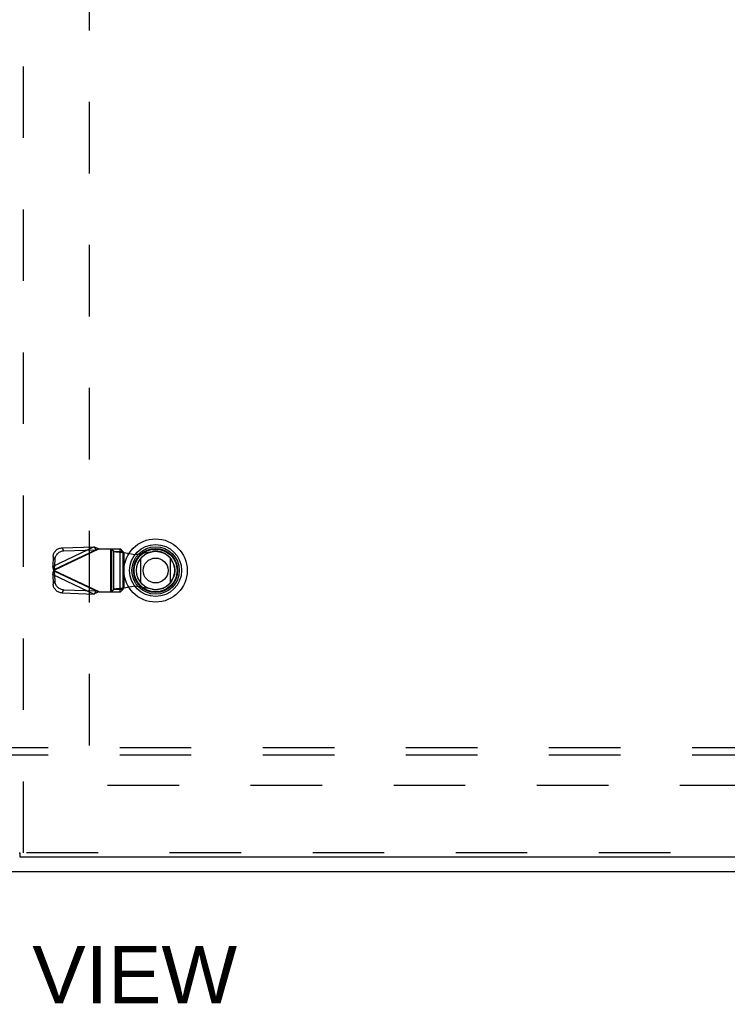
# Model space of a CAD drawing. Header units: inches. Extents: x 0 to 227, y 0 to 147.
# Tile 71 of 256: x 71 to 84, y 39 to 56. Entities that reach past the tile are written whole.
import ezdxf

# ---------------------------------------------------------------- set-up
doc = ezdxf.new("R2010")
doc.units = ezdxf.units.IN
doc.header["$LTSCALE"] = 12.466667
doc.header["$MEASUREMENT"] = 0
doc.linetypes.add('HIDDEN', pattern=[0.2, 0.1, -0.1])
doc.layers.get('0').update_dxf_attribs({"linetype": 'CONTINUOUS'})
for name, color, linetype in [('DEFAULT_2', 8, 'HIDDEN'), ('DIMENSIONS', 7, 'CONTINUOUS'), ('RIGHTHAND_DOOR_ASSEMBLY', 7, 'CONTINUOUS'), ('SUBPANEL', 7, 'CONTINUOUS')]:
    doc.layers.add(name, color=color, linetype=linetype)
doc.styles.get("Standard").update_dxf_attribs({"font": 'arial.ttf'})

msp = doc.modelspace()

# ---------------------------------------------------------------- linework, layer by layer
at = {"color": 7, "linetype": 'Continuous'}
msp.add_line((40.891, 41.617), (100.787, 41.617), dxfattribs=at)
at = {"layer": 'DEFAULT_2', "color": 8, "linetype": 'HIDDEN'}
for p, q in [((72.589, 99.916), (72.589, 43.319)), ((99.089, 43.117), (72.485, 43.117))]:
    msp.add_line(p, q, dxfattribs=at)
at = {"layer": 'RIGHTHAND_DOOR_ASSEMBLY', "color": 8, "linetype": 'HIDDEN'}
for p, q in [((71.446, 41.942), (71.446, 101.292)), ((72.675, 47.281), (71.954, 46.939)), ((72.76, 47.243), (71.972, 46.869)), ((71.981, 46.882), (72.702, 47.225)), ((72.12, 47.263), (72.675, 47.281)), ((72.147, 47.207), (72.12, 47.263)), ((72.147, 47.207), (72.702, 47.225)), ((72.675, 47.281), (72.702, 47.225)), ((72.74, 47.237), (72.721, 47.231)), ((72.76, 47.243), (72.74, 47.237)), ((72.76, 47.243), (73.134, 47.243)), ((72.957, 47.243), (72.957, 46.495)), ((72.976, 47.243), (72.976, 46.495)), ((72.979, 47.243), (73.019, 47.201)), ((73.131, 46.495), (73.131, 47.243)), ((73.173, 47.201), (73.134, 47.243)), ((71.96, 47.111), (71.954, 46.939)), ((71.96, 47.111), (71.987, 47.055)), ((71.987, 47.055), (71.981, 46.882)), ((73.019, 47.201), (73.173, 47.201)), ((73.019, 46.537), (73.019, 47.201)), ((73.173, 47.201), (73.173, 46.537)), ((73.193, 47.183), (73.39, 47.145)), ((73.193, 47.183), (73.193, 46.556)), ((73.39, 47.145), (73.684, 47.199)), ((71.981, 46.882), (71.954, 46.939)), ((72.76, 46.495), (71.972, 46.869)), ((71.972, 46.869), (71.975, 46.865)), ((71.954, 46.8), (71.981, 46.856)), ((71.954, 46.8), (72.675, 46.457)), ((71.954, 46.8), (71.96, 46.627)), ((72.702, 46.514), (71.981, 46.856)), ((71.981, 46.856), (71.987, 46.684)), ((71.987, 46.684), (71.96, 46.627)), ((72.12, 46.476), (72.147, 46.532)), ((72.147, 46.532), (72.702, 46.514)), ((73.019, 46.537), (72.979, 46.495)), ((73.173, 46.537), (73.019, 46.537)), ((73.134, 46.495), (73.173, 46.537)), ((73.193, 46.556), (73.158, 46.553)), ((73.39, 46.594), (73.193, 46.556)), ((73.684, 46.54), (73.39, 46.594)), ((72.12, 46.476), (72.675, 46.457)), ((72.702, 46.514), (72.675, 46.457)), ((72.76, 46.495), (73.134, 46.495)), ((100.17, 41.942), (71.384, 41.942))]:
    msp.add_line(p, q, dxfattribs=at)
at = {"layer": 'RIGHTHAND_DOOR_ASSEMBLY', "color": 7, "linetype": 'Continuous'}
for p, q in [((73.49, 46.652), (73.49, 47.083)), ((74.002, 47.083), (74.002, 46.652)), ((71.371, 41.942), (71.384, 41.942)), ((71.384, 41.867), (71.384, 41.942))]:
    msp.add_line(p, q, dxfattribs=at)
at = {"layer": 'RIGHTHAND_DOOR_ASSEMBLY', "color": 3, "linetype": 'Continuous'}
msp.add_line((100.17, 41.867), (71.384, 41.867), dxfattribs=at)
at = {"layer": 'RIGHTHAND_DOOR_ASSEMBLY', "color": 8, "linetype": 'HIDDEN'}
for points in [[(71.96, 47.111), (71.962, 47.126), (71.964, 47.14), (71.968, 47.154), (71.974, 47.168), (71.981, 47.181), (71.989, 47.194), (71.999, 47.206), (72.009, 47.217), (72.021, 47.227), (72.033, 47.236), (72.047, 47.243), (72.061, 47.25), (72.075, 47.255), (72.09, 47.259), (72.105, 47.262), (72.12, 47.263)], [(72.147, 47.207), (72.132, 47.205), (72.117, 47.203), (72.102, 47.199), (72.088, 47.193), (72.074, 47.187), (72.06, 47.179), (72.048, 47.17), (72.036, 47.16), (72.026, 47.149), (72.016, 47.137), (72.008, 47.124), (72.001, 47.111), (71.995, 47.098), (71.991, 47.083), (71.988, 47.069), (71.987, 47.055)], [(72.675, 47.281), (72.689, 47.275), (72.703, 47.269), (72.717, 47.263), (72.731, 47.257), (72.745, 47.25), (72.76, 47.243)], [(72.721, 47.231), (72.712, 47.228), (72.702, 47.225)], [(73.019, 47.201), (73.023, 47.2), (73.028, 47.199), (73.036, 47.197), (73.044, 47.196), (73.055, 47.195), (73.066, 47.193), (73.079, 47.192), (73.093, 47.191), (73.108, 47.189), (73.124, 47.188), (73.141, 47.187), (73.158, 47.185), (73.193, 47.183)], [(73.173, 47.201), (73.174, 47.199), (73.176, 47.197), (73.178, 47.195), (73.18, 47.192), (73.183, 47.19), (73.186, 47.187), (73.189, 47.185), (73.193, 47.183)], [(71.972, 46.869), (71.966, 46.893), (71.963, 46.905), (71.96, 46.916), (71.957, 46.928), (71.954, 46.939)], [(71.963, 46.834), (71.969, 46.857), (71.972, 46.869)], [(71.981, 46.882), (71.98, 46.88), (71.978, 46.878), (71.977, 46.876), (71.975, 46.874), (71.972, 46.869)], [(71.975, 46.865), (71.977, 46.863), (71.978, 46.861), (71.98, 46.859), (71.981, 46.856)], [(71.954, 46.8), (71.957, 46.811), (71.96, 46.822), (71.963, 46.834)], [(72.12, 46.476), (72.105, 46.477), (72.09, 46.479), (72.075, 46.483), (72.061, 46.489), (72.047, 46.495), (72.033, 46.503), (72.021, 46.512), (72.009, 46.522), (71.999, 46.533), (71.989, 46.545), (71.981, 46.558), (71.974, 46.571), (71.968, 46.584), (71.964, 46.599), (71.962, 46.613), (71.96, 46.627)], [(71.987, 46.684), (71.988, 46.67), (71.991, 46.655), (71.995, 46.641), (72.001, 46.627), (72.008, 46.614), (72.016, 46.602), (72.026, 46.59), (72.036, 46.579), (72.048, 46.569), (72.06, 46.56), (72.074, 46.552), (72.088, 46.545), (72.102, 46.54), (72.117, 46.536), (72.132, 46.533), (72.147, 46.532)], [(73.158, 46.553), (73.141, 46.552), (73.124, 46.551), (73.108, 46.549), (73.093, 46.548), (73.079, 46.547), (73.066, 46.545), (73.055, 46.544), (73.044, 46.543), (73.036, 46.541), (73.028, 46.54), (73.023, 46.539), (73.019, 46.537)], [(73.173, 46.537), (73.174, 46.54), (73.176, 46.542), (73.178, 46.544), (73.18, 46.547), (73.183, 46.549), (73.186, 46.551), (73.189, 46.554), (73.193, 46.556)], [(72.76, 46.495), (72.745, 46.489), (72.731, 46.482), (72.717, 46.476), (72.703, 46.469), (72.689, 46.463), (72.675, 46.457)], [(72.702, 46.514), (72.712, 46.511), (72.721, 46.508), (72.731, 46.505), (72.76, 46.495)]]:
    msp.add_lwpolyline(points, dxfattribs=at)
at = {"layer": 'RIGHTHAND_DOOR_ASSEMBLY', "color": 7, "linetype": 'Continuous'}
for radius in [0.551, 0.453, 0.413, 0.384, 0.374, 0.335, 0.217]:
    msp.add_circle((73.746, 46.867), radius, dxfattribs=at)
at = {"layer": 'RIGHTHAND_DOOR_ASSEMBLY', "color": 8, "linetype": 'HIDDEN'}
msp.add_arc((73.744, 46.869), 0.335, 259.673, 100.327, dxfattribs=at)
at = {"layer": 'SUBPANEL', "color": 8, "linetype": 'HIDDEN'}
for p, q in [((96.808, 43.774), (44.87, 43.774)), ((96.808, 43.649), (44.87, 43.649))]:
    msp.add_line(p, q, dxfattribs=at)

# ---------------------------------------------------------------- texts
at = {"layer": 'DIMENSIONS', "color": 2, "linetype": 'Continuous', "insert": (70.782, 40.322), "char_height": 1, "width": 8.75093, "attachment_point": 2, "line_spacing_factor": 0.9}
msp.add_mtext('FRONT VIEW', dxfattribs=at)

doc.saveas('drawing.dxf')
